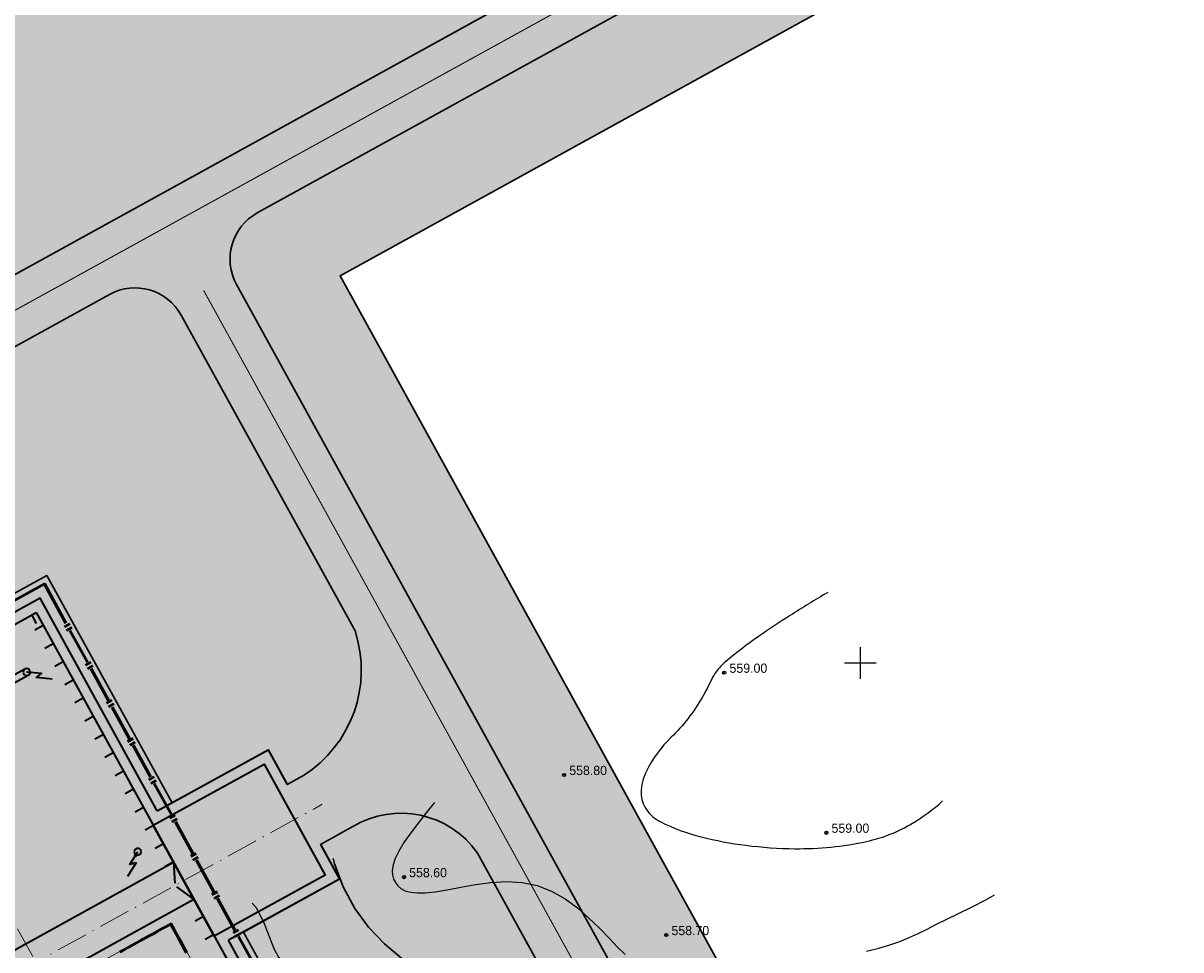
# Model space of a CAD drawing. Extents: x 883 to 364438, y -13 to 4201180.
# Tile 21 of 256: x 362218 to 362327, y 4200923 to 4201011. Entities that reach past the tile are written whole.
import ezdxf

# ---------------------------------------------------------------- set-up
doc = ezdxf.new("R2010")
doc.units = 0
doc.header["$LTSCALE"] = 0.5
doc.header["$MEASUREMENT"] = 0
doc.header["$PDMODE"] = 32
doc.header["$PDSIZE"] = 0.3
for name, pattern in [('ACAD_ISO10W100', [18, 12, -3, 0, -3]), ('CONTI', [0]), ('STRIH_1', [3, 2, -1])]:
    doc.linetypes.add(name, pattern=pattern)
for name, color, linetype in [('(004) Точки рельефа', 7, 'Continuous'), ('GORIZDEFAULT', 32, 'CONTI'), ('PI_TTDEFAULT', 5, 'CONTI'), ('SETKR', 2, 'CONTI'), ('РЕПЕР', 7, 'Continuous')]:
    doc.layers.add(name, color=color, linetype=linetype)
for name, color, linetype, lineweight in [('(032) Горизонтали утолщенные', 32, 'Continuous', 30), ('.', 7, 'Continuous', 15), ('оси размеры', 7, 'Continuous', 15), ('основная', 7, 'Continuous', 35), ('Основной', 7, 'Continuous', 35), ('размер', 7, 'Continuous', 15)]:
    doc.layers.add(name, color=color, linetype=linetype, lineweight=lineweight)
doc.styles.add('D-431', font='d431.ttf')

# ---------------------------------------------------------------- blocks, each defined once
blk = doc.blocks.new('BL_333')
at = {"color": 0}
for p, q in [((0, -1.5), (0, 1.5)), ((-1.5, 0), (1.5, 0))]:
    blk.add_line(p, q, dxfattribs=at)
blk = doc.blocks.new('gergrgrre')
at = {"layer": '(032) Горизонтали утолщенные', "color": 32}
for points in [[(360500.0221233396, 4200931.457254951, 558), (360500.15, 4200930.970001, 558), (360500.96, 4200928.779999, 558), (360502.07, 4200926.720001, 558)], [(360502.07, 4200926.720001, 558), (360503.38, 4200924.959999, 558), (360504.9, 4200923.379997, 558), (360506.54, 4200921.989998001, 558)]]:
    blk.add_polyline3d(points, dxfattribs=at)
at = {"layer": 'GORIZDEFAULT', "color": 32}
blk.add_lwpolyline([(360546.90003691, 4200956.67205719, 0.00589245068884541), (360543.3275737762, 4200954.490604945, 0.01355586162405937), (360540.3356744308, 4200952.499931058, 0.01986463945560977), (360537.2169316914, 4200950.109662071, 0.05976194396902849), (360536.3163961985, 4200949.157924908, 0.05021743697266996), (360535.89973303, 4200948.459710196, -0.02086937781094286), (360534.9991546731, 4200946.727375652, -0.06983973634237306), (360532.0625843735, 4200942.94831472, 0.08408668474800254), (360529.7083096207, 4200939.734730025, 0.11664820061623), (360529.2244463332, 4200937.688922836, 0.149552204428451), (360529.7083096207, 4200936.107397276, 0.1290981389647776), (360531.0198975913, 4200934.95655269, 0.05377682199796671), (360534.8929500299, 4200933.516446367, 0.03077272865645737), (360539.1294750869, 4200932.714806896, 0.02837838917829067), (360543.7932605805, 4200932.393701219, 0.05646739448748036), (360550.5715376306, 4200933.079371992, 0.08214778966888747), (360554.94022993, 4200934.811918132, 0.04759780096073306), (360557.7876443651, 4200936.916967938, 0.03439609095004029)], format="xyb", dxfattribs=at)
for points in [[(360537.09, 4200949.160004, 559), (360537.05, 4200949.129997, 559), (360537.09, 4200949.059998, 559)], [(360509.6341651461, 4200936.755040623, 558.5), (360509.06, 4200936.059998, 558.5), (360508.18, 4200934.949997, 558.5), (360507.39, 4200933.910004, 558.5), (360506.73, 4200932.970001, 558.5), (360506.24, 4200932.150002, 558.5), (360505.9, 4200931.449997, 558.5), (360505.7, 4200930.849998, 558.5), (360505.62, 4200930.330002, 558.5), (360505.64, 4200929.889998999, 558.5), (360505.74, 4200929.510001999, 558.5), (360505.92, 4200929.18, 558.5), (360506.15, 4200928.879997, 558.5), (360506.45, 4200928.620003, 558.5), (360506.84, 4200928.410004, 558.5), (360507.34, 4200928.269997, 558.5), (360507.97, 4200928.199997, 558.5), (360508.75, 4200928.209999, 558.5), (360509.7, 4200928.309998, 558.5), (360510.83, 4200928.510001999, 558.5), (360512.11, 4200928.75, 558.5), (360513.5, 4200929, 558.5), (360514.96, 4200929.190002, 558.5), (360516.45, 4200929.269997, 558.5), (360517.93, 4200929.199997, 558.5), (360519.37, 4200928.910004, 558.5), (360520.73, 4200928.379997, 558.5), (360522, 4200927.650002, 558.5), (360523.18, 4200926.779999, 558.5), (360524.27, 4200925.82, 558.5), (360525.26, 4200924.849998, 558.5), (360526.17, 4200923.910004, 558.5), (360526.98, 4200923.07, 558.5)], [(360546.71, 4200933.860001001, 559), (360546.77, 4200933.900002, 559)], [(360526.98, 4200923.07, 558.5), (360527.7, 4200922.379997, 558.5)], [(360550.59, 4200922.690002, 558.5), (360551.73, 4200922.980003, 558.5), (360552.78, 4200923.279999, 558.5), (360553.74, 4200923.610001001, 558.5), (360554.62, 4200923.970001, 558.5), (360555.47, 4200924.349998, 558.5), (360556.33, 4200924.769997, 558.5), (360557.22, 4200925.230003, 558.5), (360558.2, 4200925.720001, 558.5), (360559.29, 4200926.260001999, 558.5), (360560.53, 4200926.860001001, 558.5), (360561.88, 4200927.540001, 558.5), (360562.6993561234, 4200928.004881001, 558.5)], [(360492.3501443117, 4200927.228756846, 557.5), (360492.68, 4200926.839996, 557.5), (360493.12, 4200926.099998, 557.5), (360493.47, 4200925.309998, 557.5), (360493.79, 4200924.489998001, 557.5), (360494.1, 4200923.669998, 557.5), (360494.44, 4200922.870003, 557.5), (360494.85, 4200922.110001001, 557.5), (360495.37, 4200921.410004, 557.5), (360496, 4200920.769997, 557.5), (360496.74, 4200920.160004, 557.5), (360497.59, 4200919.550003, 557.5), (360498.55, 4200918.93, 557.5), (360499.63, 4200918.290001, 557.5), (360500.81, 4200917.589996, 557.5), (360502.1, 4200916.82, 557.5), (360503.47, 4200916.010001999, 557.5), (360504.87, 4200915.18, 557.5), (360506.28, 4200914.360001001, 557.5), (360507.64, 4200913.559998, 557.5), (360508.93, 4200912.830002, 557.5), (360510.1, 4200912.169998, 557.5)]]:
    blk.add_polyline3d(points, dxfattribs=at)
at = {"layer": 'PI_TTDEFAULT', "color": 5}
for p in [(360537.09, 4200949.07, 559), (360521.91, 4200939.379997, 558.8), (360546.77, 4200933.900002, 559), (360506.74, 4200929.699997, 558.6), (360531.6, 4200924.209999, 558.7)]:
    blk.add_point(p, dxfattribs=at)
at = {"layer": 'SETKR', "color": 92}
blk.add_blockref('BL_333', (360550, 4200950), dxfattribs=at)
at = {"layer": '(004) Точки рельефа', "style": 'D-431'}
for s, p in [('559.00', (360537.59, 4200949.059998)), ('558.80', (360522.4, 4200939.370003)), ('559.00', (360547.26, 4200933.900002)), ('558.60', (360507.23, 4200929.690002)), ('558.70', (360532.09, 4200924.199997))]:
    blk.add_text(s, height=0.875, dxfattribs=at).set_placement(p)
blk = doc.blocks.new('фаафа')
at = {"layer": 'оси размеры', "ltscale": 0.1}
h = blk.add_hatch(color=256, dxfattribs=at)
h.set_gradient(color1=(225, 223, 224), color2=(225, 223, 224), one_color=1, tint=0.8799999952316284)
h.paths.add_polyline_path([(24643.84531854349, 22602.69449511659), (24655.84531854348, 22602.69449511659), (24655.84531854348, 22590.69449511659), (24643.84531854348, 22590.69449511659)])
h = blk.add_hatch(color=256, dxfattribs=at)
h.set_gradient(color1=(225, 223, 224), color2=(225, 223, 224), one_color=1, tint=0.8799999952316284)
h.paths.add_polyline_path([(24697.84531854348, 22598.69449511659), (24697.84531854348, 22594.69449511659), (24655.84531854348, 22594.69449511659), (24655.84531854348, 22598.69449511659)])
at = {"layer": 'основная', "lineweight": 35}
h = blk.add_hatch(color=256, dxfattribs=at)
h.paths.add_polyline_path([(24659.34531854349, 22621.19449511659), (24658.98579002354, 22620.94519071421), (24658.9103599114, 22621.05397048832)])
h.paths.add_polyline_path([(24659.34531854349, 22621.19449511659), (24659.06122013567, 22620.8364109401), (24658.98579002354, 22620.94519071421)])
h = blk.add_hatch(color=256, dxfattribs=at)
h.paths.add_polyline_path([(24658.34531854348, 22601.19449511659), (24658.72776670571, 22600.98201724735), (24658.79205449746, 22601.09773164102)])
h.paths.add_polyline_path([(24658.34531854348, 22601.19449511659), (24658.66347891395, 22600.86630285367), (24658.72776670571, 22600.98201724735)])
blk.add_line((24655.84531854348, 22598.39449511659), (24655.84531854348, 22594.39449511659))
blk.add_lwpolyline([(24697.84531854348, 22598.69449511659), (24697.84531854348, 22594.69449511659), (24655.84531854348, 22594.69449511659), (24655.84531854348, 22598.69449511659)], close=True)
at = {"layer": 'основная', "lineweight": 35, "ltscale": 10}
for p, q in [((24655.84531854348, 22625.69449511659), (24655.84531854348, 22573.69449511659)), ((24697.84531854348, 22625.69449511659), (24655.84531854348, 22625.69449511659)), ((24691.08159852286, 22598.69449511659), (24655.84531854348, 22598.69449511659)), ((24655.84531854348, 22598.69449511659), (24656.68997003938, 22596.8816068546)), ((24655.84531854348, 22594.69449511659), (24656.68997003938, 22596.50738337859)), ((24685.54531854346, 22594.69449511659), (24655.84531854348, 22594.69449511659))]:
    blk.add_line(p, q, dxfattribs=at)
at = {"layer": 'основная'}
for p, q in [((24656.31539228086, 22625.69449511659), (24656.31539228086, 22624.79449511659)), ((24655.84531854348, 22624.29520994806), (24656.74531854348, 22624.29520994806)), ((24655.84531854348, 22622.3273528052), (24656.74531854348, 22622.3273528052)), ((24655.84531854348, 22620.35949566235), (24656.74531854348, 22620.35949566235)), ((24655.84531854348, 22618.39163851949), (24656.74531854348, 22618.39163851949)), ((24655.84531854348, 22616.42378137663), (24656.74531854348, 22616.42378137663)), ((24655.84531854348, 22614.45592423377), (24656.74531854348, 22614.45592423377)), ((24655.84531854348, 22612.48806709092), (24656.74531854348, 22612.48806709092)), ((24655.84531854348, 22610.52020994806), (24656.74531854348, 22610.52020994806)), ((24655.84531854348, 22608.5523528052), (24656.74531854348, 22608.5523528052)), ((24655.84531854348, 22606.58449566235), (24656.74531854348, 22606.58449566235)), ((24655.84531854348, 22604.61663851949), (24656.74531854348, 22604.61663851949)), ((24655.84531854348, 22602.64878137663), (24656.74531854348, 22602.64878137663)), ((24655.84531854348, 22600.68092423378), (24656.74531854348, 22600.68092423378)), ((24655.84531854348, 22598.71306709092), (24656.74531854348, 22598.71306709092)), ((24655.84531854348, 22592.80949566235), (24656.74531854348, 22592.80949566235)), ((24655.84531854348, 22590.84163851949), (24656.74531854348, 22590.84163851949))]:
    blk.add_line(p, q, dxfattribs=at)
at = {"layer": 'основная', "lineweight": 35, "ltscale": 10}
for points in [[(24654.84531854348, 22603.69449511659), (24654.84531854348, 22626.69449511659), (24698.84531854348, 22626.69449511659), (24698.84531854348, 22603.69449511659)], [(24657.56127864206, 22619.43735448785), (24658.78446545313, 22620.28553714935), (24658.18975580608, 22620.39320436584), (24659.34531854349, 22621.19449511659)], [(24659.34531854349, 22621.51949511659), (24668.34531854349, 22621.51949511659)], [(24668.34531854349, 22620.86949511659), (24659.34531854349, 22620.86949511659)], [(24660.2945860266, 22599.62264975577), (24658.99342207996, 22600.3455413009), (24659.57454743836, 22600.5115687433), (24658.34531854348, 22601.19449511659)], [(24658.84537403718, 22593.7444951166), (24658.84537403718, 22593.6444951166), (24659.34537403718, 22593.6444951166), (24659.34537403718, 22593.7444951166), (24658.84537403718, 22593.7444951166)], [(24658.84537403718, 22593.1444951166), (24658.94537403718, 22593.1444951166), (24658.94537403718, 22593.6444951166), (24658.84537403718, 22593.6444951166), (24658.84537403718, 22593.1444951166)], [(24659.34537403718, 22593.7444951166), (24659.34537403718, 22593.6444951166), (24659.84537403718, 22593.6444951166), (24659.84537403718, 22593.7444951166), (24659.34537403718, 22593.7444951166)], [(24659.84537403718, 22593.7444951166), (24659.84537403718, 22593.6444951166), (24660.34537403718, 22593.6444951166), (24660.34537403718, 22593.7444951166), (24659.84537403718, 22593.7444951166)], [(24660.34537403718, 22593.7444951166), (24660.34537403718, 22593.6444951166), (24660.84537403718, 22593.6444951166), (24660.84537403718, 22593.7444951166), (24660.34537403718, 22593.7444951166)], [(24660.84537403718, 22593.7444951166), (24660.84537403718, 22593.6444951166), (24661.34537403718, 22593.6444951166), (24661.34537403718, 22593.7444951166), (24660.84537403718, 22593.7444951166)], [(24661.34537403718, 22593.7444951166), (24661.34537403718, 22593.6444951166), (24661.84537403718, 22593.6444951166), (24661.84537403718, 22593.7444951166), (24661.34537403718, 22593.7444951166)], [(24661.84537403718, 22593.7444951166), (24661.84537403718, 22593.6444951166), (24662.34537403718, 22593.6444951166), (24662.34537403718, 22593.7444951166), (24661.84537403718, 22593.7444951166)], [(24662.34537403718, 22593.7444951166), (24662.34537403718, 22593.6444951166), (24662.84537403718, 22593.6444951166), (24662.84537403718, 22593.7444951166), (24662.34537403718, 22593.7444951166)], [(24662.84537403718, 22593.7444951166), (24662.84537403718, 22593.6444951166), (24663.34537403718, 22593.6444951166), (24663.34537403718, 22593.7444951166), (24662.84537403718, 22593.7444951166)], [(24662.84537403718, 22593.7444951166), (24662.84537403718, 22593.6444951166), (24663.34537403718, 22593.6444951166), (24663.34537403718, 22593.7444951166), (24662.84537403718, 22593.7444951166)], [(24663.34537403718, 22593.7444951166), (24663.34537403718, 22593.6444951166), (24663.84537403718, 22593.6444951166), (24663.84537403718, 22593.7444951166), (24663.34537403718, 22593.7444951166)], [(24663.84537403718, 22593.7444951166), (24663.84537403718, 22593.6444951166), (24664.34537403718, 22593.6444951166), (24664.34537403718, 22593.7444951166), (24663.84537403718, 22593.7444951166)], [(24658.84537403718, 22592.6444951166), (24658.94537403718, 22592.6444951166), (24658.94537403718, 22593.1444951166), (24658.84537403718, 22593.1444951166), (24658.84537403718, 22592.6444951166)], [(24658.84537403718, 22592.1444951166), (24658.94537403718, 22592.1444951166), (24658.94537403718, 22592.6444951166), (24658.84537403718, 22592.6444951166), (24658.84537403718, 22592.1444951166)], [(24658.84537403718, 22591.6444951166), (24658.94537403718, 22591.6444951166), (24658.94537403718, 22592.1444951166), (24658.84537403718, 22592.1444951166), (24658.84537403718, 22591.6444951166)], [(24658.84537403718, 22591.1444951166), (24658.94537403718, 22591.1444951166), (24658.94537403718, 22591.6444951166), (24658.84537403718, 22591.6444951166), (24658.84537403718, 22591.1444951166)], [(24658.84537403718, 22590.6444951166), (24658.94537403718, 22590.6444951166), (24658.94537403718, 22591.1444951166), (24658.84537403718, 22591.1444951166), (24658.84537403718, 22590.6444951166)], [(24698.84531854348, 22589.69449511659), (24698.84531854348, 22572.69449511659), (24654.84531854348, 22572.69449511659), (24654.84531854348, 22589.69449511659)]]:
    blk.add_lwpolyline(points, dxfattribs=at)
at = {"layer": 'основная'}
for points in [[(24654.84531854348, 22603.69449511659), (24642.84531854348, 22603.69449511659), (24642.84531854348, 22599.94449511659)], [(24642.84531854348, 22593.44449511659), (24642.84531854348, 22589.69449511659), (24654.84531854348, 22589.69449511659)]]:
    blk.add_lwpolyline(points, dxfattribs=at)
blk.add_lwpolyline([(24655.84531854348, 22602.69449511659), (24643.84531854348, 22602.69449511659), (24643.84531854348, 22590.69449511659), (24655.84531854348, 22590.69449511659)], close=True, dxfattribs=at)
at = {"layer": 'основная', "lineweight": 35}
blk.add_lwpolyline([(24658.79205449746, 22601.09773164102), (24658.66347891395, 22600.86630285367)], dxfattribs=at)
at = {"layer": 'основная', "lineweight": 35, "ltscale": 10}
for centre in [(24659.34531854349, 22621.19449511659), (24658.34531933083, 22601.19449511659)]:
    blk.add_circle(centre, 0.325, dxfattribs=at)
at = {"layer": 'Основной', "lineweight": 50, "ltscale": 100}
for points in [[(24659.2682063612, 22627.69449511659), (24653.84531854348, 22627.69449511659), (24653.84531854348, 22623.45488766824)], [(24654.13814328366, 22623.22634704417), (24653.55249380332, 22623.22634704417)], [(24654.13814328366, 22622.82634704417), (24653.55249380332, 22622.82634704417)], [(24653.84531854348, 22622.66407216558), (24653.84531854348, 22619.2411843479)], [(24654.13814328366, 22619.08832744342), (24653.55249380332, 22619.08832744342)], [(24654.13814328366, 22618.68832744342), (24653.55249380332, 22618.68832744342)], [(24653.84531854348, 22618.52605256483), (24653.84531854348, 22615.10316474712)], [(24654.13814328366, 22614.95030784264), (24653.55249380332, 22614.95030784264)], [(24654.13814328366, 22614.55030784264), (24653.55249380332, 22614.55030784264)], [(24653.84531854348, 22614.37854175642), (24653.84531854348, 22610.95565393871)], [(24654.13814328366, 22610.80279703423), (24653.55249380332, 22610.80279703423)], [(24654.13814328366, 22610.40279703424), (24653.55249380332, 22610.40279703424)], [(24653.84531854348, 22610.24052215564), (24653.84531854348, 22606.81763433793)], [(24654.13814328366, 22606.66477743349), (24653.55249380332, 22606.66477743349)], [(24654.13814328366, 22606.26477743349), (24653.55249380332, 22606.26477743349)], [(24653.84531854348, 22606.1025025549), (24653.84531854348, 22602.67961473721)], [(24654.13814328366, 22602.52675783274), (24653.55249380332, 22602.52675783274)], [(24654.13814328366, 22602.12675783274), (24653.55249380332, 22602.12675783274)], [(24653.84531854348, 22601.96448295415), (24653.84531854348, 22598.54159513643)], [(24654.13814328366, 22598.38873823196), (24653.55249380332, 22598.38873823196)], [(24654.13814328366, 22597.98873823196), (24653.55249380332, 22597.98873823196)], [(24653.84531854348, 22597.81697214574), (24653.84531854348, 22594.39408432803)], [(24654.13814328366, 22594.24122742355), (24653.55249380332, 22594.24122742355)], [(24654.13814328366, 22593.84122742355), (24653.55249380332, 22593.84122742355)], [(24653.84531854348, 22593.67895254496), (24653.84531854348, 22590.25606472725)], [(24654.13814328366, 22590.1032078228), (24653.55249380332, 22590.1032078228)], [(24654.13814328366, 22589.7032078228), (24653.55249380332, 22589.7032078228)], [(24653.84531854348, 22589.54093294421), (24653.84531854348, 22586.11804512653)]]:
    blk.add_lwpolyline(points, dxfattribs=at)
at = {"layer": 'размер', "linetype": 'ACAD_ISO10W100', "ltscale": 0.5}
for p, q in [((24671.84531854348, 22637.10828662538), (24671.84531854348, 22567.40939151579)), ((24710.84531854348, 22596.69449511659), (24640.84531854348, 22596.69449511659))]:
    blk.add_line(p, q, dxfattribs=at)
at = {"layer": 'размер'}
blk.add_lwpolyline([(24668.84537403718, 22593.7444951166), (24668.84537403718, 22585.5444951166), (24658.8452630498, 22585.5444951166), (24658.8452630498, 22593.7444951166)], close=True, dxfattribs=at)

msp = doc.modelspace()

# ---------------------------------------------------------------- hatches: boundary and pattern name
at = {"layer": '.', "linetype": 'Continuous', "lineweight": 30, "true_color": 0xafd9aa}
h = msp.add_hatch(color=9, dxfattribs=at)
h.dxf.hatch_style = 1
edge = h.paths.add_edge_path()
edge.add_line((362217.7859158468, 4200859.589050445), (362273.4654107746, 4200890.277434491))
edge.add_line((362273.4654107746, 4200890.277434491), (362274.5165289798, 4200890.856770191))
edge.add_line((362274.5165289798, 4200890.856770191), (362300.2687021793, 4200844.114895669))
edge.add_line((362300.2687021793, 4200844.114895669), (362302.2650420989, 4200845.214515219))
edge.add_line((362302.2650420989, 4200845.214515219), (362293.4746447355, 4200861.166083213))
edge.add_line((362293.4746447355, 4200861.166083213), (362298.3141714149, 4200863.832991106))
edge.add_line((362298.3141714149, 4200863.832991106), (362260.7613883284, 4200931.978462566))
edge.add_arc((362253.5183393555, 4200926.931283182), 8.828124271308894, 34.86997048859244, 121.2213513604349)
edge.add_line((362248.9423188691, 4200934.480840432), (362245.8724839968, 4200932.789152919))
edge.add_line((362245.8724839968, 4200932.789152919), (362247.6823715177, 4200929.504825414))
edge.add_line((362247.6823715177, 4200929.504825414), (362238.5738365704, 4200924.485404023))
edge.add_line((362238.5738365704, 4200924.485404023), (362247.5508786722, 4200908.195139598))
edge.add_line((362247.5508786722, 4200908.195139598), (362206.2121431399, 4200885.414688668))
edge.add_line((362206.2121431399, 4200885.414688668), (362197.2351010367, 4200901.704953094))
edge.add_line((362197.2351010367, 4200901.704953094), (362188.1265660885, 4200896.685531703))
edge.add_line((362188.1265660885, 4200896.685531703), (362186.3166785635, 4200899.969859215))
edge.add_line((362186.3166785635, 4200899.969859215), (362174.7491783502, 4200893.595380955))
edge.add_arc((362178.6874610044, 4200885.694386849), 8.828124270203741, 116.4941470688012, 202.8455280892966)
edge.add_line((362170.5518595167, 4200882.266885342), (362290.7527566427, 4200664.143323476))
edge.add_arc((362295.1318599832, 4200666.556506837), 4.999999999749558, 208.8577492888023, 298.8577492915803)
edge.add_line((362297.5450433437, 4200662.177403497), (362378.9963654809, 4200707.062613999))
edge.add_arc((362376.5831821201, 4200711.441717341), 5.000000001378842, 298.857749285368, 388.8577492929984)
edge.add_line((362380.9622854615, 4200713.854900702), (362311.4566421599, 4200839.983896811))
edge.add_arc((362308.8291801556, 4200838.535986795), 2.999999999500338, 28.85774927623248, 118.8577493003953)
edge.add_line((362307.3812701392, 4200841.163448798), (362303.1773309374, 4200838.846792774))
edge.add_line((362303.1773309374, 4200838.846792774), (362314.0281739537, 4200819.15621987))
edge.add_line((362314.0281739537, 4200819.15621987), (362312.968750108, 4200818.592369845))
edge.add_line((362312.968750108, 4200818.592369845), (362357.7561851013, 4200737.318476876))
edge.add_line((362357.7561851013, 4200737.318476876), (362371.1493527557, 4200713.014453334))
edge.add_line((362371.1493527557, 4200713.014453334), (362296.7045959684, 4200671.990336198))
edge.add_line((362296.7045959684, 4200671.990336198), (362238.9100411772, 4200776.867707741))
edge.add_line((362238.9100411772, 4200776.867707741), (362257.6781820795, 4200787.210228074))
edge.add_line((362257.6781820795, 4200787.210228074), (362217.7859158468, 4200859.589050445))
edge = h.paths.add_edge_path()
edge.add_line((362052.769416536, 4200879.245021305), (362048.4256864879, 4200887.127407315))
edge.add_line((362048.4256864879, 4200887.127407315), (362130.4154284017, 4200932.309323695))
edge.add_arc((362132.8286117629, 4200927.930220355), 4.999999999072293, 28.857749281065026, 118.85774930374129, ccw=False)
edge.add_line((362137.2077151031, 4200930.343403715), (362285.497832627, 4200661.247503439))
edge.add_arc((362281.1187292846, 4200658.834320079), 5.00000000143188, -61.14225069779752, 28.857749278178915, ccw=False)
edge.add_line((362283.5319126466, 4200654.455216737), (362201.5421707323, 4200609.273300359))
edge.add_line((362201.5421707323, 4200609.273300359), (362197.198440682, 4200617.155686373))
edge.add_line((362197.198440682, 4200617.155686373), (362275.6848999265, 4200660.407056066))
edge.add_line((362275.6848999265, 4200660.407056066), (362131.2558757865, 4200922.496391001))
edge.add_line((362131.2558757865, 4200922.496391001), (362052.769416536, 4200879.245021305))
edge = h.paths.add_edge_path()
edge.add_line((362471.4462818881, 4200768.284873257), (362475.7900119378, 4200760.402487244))
edge.add_line((362475.7900119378, 4200760.402487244), (362393.0094959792, 4200714.784800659))
edge.add_arc((362390.5963126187, 4200719.163904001), 5.00000000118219, 208.8577492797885, 298.85774928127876, ccw=False)
edge.add_line((362386.2172092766, 4200716.750720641), (362237.9270919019, 4200985.846620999))
edge.add_arc((362242.3061952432, 4200988.259804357), 4.9999999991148, 118.8577492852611, 208.8577492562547, ccw=False)
edge.add_line((362239.8930118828, 4200992.638907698), (362322.6735276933, 4201038.256594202))
edge.add_line((362322.6735276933, 4201038.256594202), (362327.0172577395, 4201030.374208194))
edge.add_line((362327.0172577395, 4201030.374208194), (362247.740024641, 4200986.6870684))
edge.add_line((362247.740024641, 4200986.6870684), (362392.1690487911, 4200724.597733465))
edge.add_line((362392.1690487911, 4200724.597733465), (362471.4462818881, 4200768.284873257))
h.paths.add_polyline_path([(362022.1219878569, 4200934.859633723), (362019.226167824, 4200940.114557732), (362293.4740090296, 4201091.243744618), (362296.3698290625, 4201085.98882061)])
h.paths.add_polyline_path([(362045.5298664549, 4200892.382331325), (362027.9136279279, 4200924.349785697), (362302.1614691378, 4201075.478972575), (362319.7777076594, 4201043.51151821)])
edge = h.paths.add_edge_path()
edge.add_line((362382.732632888, 4200691.994757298), (362418.8949545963, 4200626.372498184))
edge.add_line((362418.8949545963, 4200626.372498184), (362426.7773406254, 4200630.716228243))
edge.add_line((362426.7773406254, 4200630.716228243), (362388.6844722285, 4200699.841770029))
edge.add_arc((362384.3053688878, 4200697.428586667), 5.000000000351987, 28.85774929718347, 118.8577492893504)
edge.add_line((362381.8921855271, 4200701.807690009), (362204.4379907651, 4200604.01837635))
edge.add_line((362204.4379907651, 4200604.01837635), (362208.7817208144, 4200596.135990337))
edge.add_line((362208.7817208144, 4200596.135990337), (362382.732632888, 4200691.994757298))
edge = h.paths.add_edge_path()
edge.add_line((362483.02956202, 4200747.265177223), (362478.6858319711, 4200755.147563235))
edge.add_line((362478.6858319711, 4200755.147563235), (362395.9053160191, 4200709.529876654))
edge.add_arc((362398.31849938, 4200705.150773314), 4.999999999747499, 118.8577492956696, 208.8577492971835)
edge.add_line((362393.9393960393, 4200702.737589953), (362432.032264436, 4200633.612048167))
edge.add_line((362432.032264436, 4200633.612048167), (362439.9146506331, 4200637.955778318))
edge.add_line((362439.9146506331, 4200637.955778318), (362403.752328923, 4200703.578037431))
edge.add_line((362403.752328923, 4200703.578037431), (362483.02956202, 4200747.265177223))
edge = h.paths.add_edge_path(flags=17)
edge.add_arc((362228.2930645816, 4200980.537617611), 4.999999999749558, 28.85774928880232, 118.8577492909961)
edge.add_line((362225.8798812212, 4200984.916720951), (362144.4285590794, 4200940.031510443))
edge.add_arc((362146.8417424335, 4200935.652407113), 4.999999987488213, 118.8577492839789, 208.8577492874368)
edge.add_line((362142.4626391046, 4200933.23922376), (362158.9534408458, 4200903.314052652))
edge.add_line((362158.9534408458, 4200903.314052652), (362158.9534412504, 4200903.314051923))
edge.add_arc((362168.0995333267, 4200910.87315022), 11.86553695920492, 219.5731851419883, 295.2169855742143)
edge.add_line((362173.1548158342, 4200900.138389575), (362183.1795401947, 4200905.662693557))
edge.add_line((362183.1795401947, 4200905.662693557), (362181.3696526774, 4200908.947021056))
edge.add_line((362181.3696526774, 4200908.947021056), (362190.4781876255, 4200913.966442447))
edge.add_line((362190.4781876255, 4200913.966442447), (362178.6053254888, 4200935.511630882))
edge.add_line((362178.6053254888, 4200935.511630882), (362192.1662577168, 4200942.984625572))
edge.add_line((362192.1662577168, 4200942.984625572), (362186.8044959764, 4200952.772168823))
edge.add_line((362186.8044959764, 4200952.772168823), (362208.1124316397, 4200964.444972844))
edge.add_line((362208.1124316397, 4200964.444972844), (362213.4450262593, 4200954.710672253))
edge.add_line((362213.4450262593, 4200954.710672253), (362219.944061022, 4200958.29208181))
edge.add_line((362219.944061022, 4200958.29208181), (362231.8169231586, 4200936.746893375))
edge.add_line((362231.8169231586, 4200936.746893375), (362240.9254581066, 4200941.766314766))
edge.add_line((362240.9254581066, 4200941.766314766), (362242.7353456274, 4200938.481987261))
edge.add_line((362242.7353456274, 4200938.481987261), (362244.2624046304, 4200939.323500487))
edge.add_arc((362237.8873159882, 4200949.330958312), 11.86553695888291, 302.4985130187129, 378.1423133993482)
edge.add_line((362249.1629700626, 4200953.02562914), (362232.6721679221, 4200982.950800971))
at = {"layer": '.', "linetype": 'Continuous', "lineweight": 30, "true_color": 0x636466}
h = msp.add_hatch(color=251, dxfattribs=at)
h.dxf.hatch_style = 1
edge = h.paths.add_edge_path()
edge.add_line((362239.893011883, 4200992.638907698), (362322.6735276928, 4201038.256594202))
edge.add_line((362322.6735276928, 4201038.256594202), (362319.7777076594, 4201043.51151821))
edge.add_line((362319.7777076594, 4201043.51151821), (362045.5298664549, 4200892.382331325))
edge.add_line((362045.5298664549, 4200892.382331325), (362048.4256864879, 4200887.127407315))
edge.add_line((362048.4256864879, 4200887.127407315), (362130.4154284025, 4200932.309323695))
edge.add_arc((362132.8286117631, 4200927.930220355), 4.999999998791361, 28.85774929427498, 118.85774929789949, ccw=False)
edge.add_line((362137.2077151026, 4200930.343403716), (362285.4978326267, 4200661.247503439))
edge.add_arc((362281.1187292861, 4200658.834320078), 5.000000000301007, -61.14225070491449, 28.85774929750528, ccw=False)
edge.add_line((362283.531912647, 4200654.455216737), (362201.5421707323, 4200609.273300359))
edge.add_line((362201.5421707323, 4200609.273300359), (362204.4379907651, 4200604.01837635))
edge.add_line((362204.4379907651, 4200604.01837635), (362381.8921855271, 4200701.807690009))
edge.add_arc((362384.3053688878, 4200697.428586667), 5.000000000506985, 28.857749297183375, 118.8577492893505, ccw=False)
edge.add_line((362388.6844722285, 4200699.841770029), (362426.7773406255, 4200630.716228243))
edge.add_line((362426.7773406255, 4200630.716228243), (362432.0322644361, 4200633.612048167))
edge.add_line((362432.0322644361, 4200633.612048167), (362393.9393960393, 4200702.737589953))
edge.add_arc((362398.31849938, 4200705.150773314), 5.000000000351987, 118.8577492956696, 208.8577492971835, ccw=False)
edge.add_line((362395.9053160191, 4200709.529876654), (362478.6858319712, 4200755.147563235))
edge.add_line((362478.6858319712, 4200755.147563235), (362475.7900119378, 4200760.402487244))
edge.add_line((362475.7900119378, 4200760.402487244), (362393.0094959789, 4200714.784800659))
edge.add_arc((362390.5963126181, 4200719.163903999), 4.999999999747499, 208.857749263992, 298.8577492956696, ccw=False)
edge.add_line((362386.2172092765, 4200716.750720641), (362237.9270919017, 4200985.846620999))
edge.add_arc((362242.3061952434, 4200988.259804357), 4.999999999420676, 118.8577492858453, 208.8577492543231, ccw=False)
h.paths.add_polyline_path([(362027.9136279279, 4200924.349785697), (362022.1219878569, 4200934.859633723), (362296.3698290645, 4201085.988820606), (362302.1614690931, 4201075.478972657)])

# ---------------------------------------------------------------- linework, layer by layer
at = {"color": 5, "linetype": 'Continuous', "lineweight": 30}
msp.add_lwpolyline([(362045.5298664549, 4200892.382331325), (362027.9136279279, 4200924.349785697), (362302.1614691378, 4201075.478972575), (362319.7777076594, 4201043.51151821)], close=True, dxfattribs=at)
at = {"ltscale": 0.1490711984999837, "const_width": 0.1}
for points in [[(362045.5298664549, 4200892.382331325), (362319.77770766, 4201043.51151821)], [(362247.7400246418, 4200986.687068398), (362392.1690487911, 4200724.597733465)]]:
    msp.add_lwpolyline(points, dxfattribs=at)
at = {"color": 5, "linetype": 'Continuous', "lineweight": 30}
for points in [[(362239.893011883, 4200992.638907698), (362322.6735276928, 4201038.256594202), (362319.7777076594, 4201043.51151821), (362045.5298664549, 4200892.382331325), (362048.4256864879, 4200887.127407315), (362130.4154284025, 4200932.309323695, -0.4142135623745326), (362137.2077151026, 4200930.343403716), (362285.4978326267, 4200661.247503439, -0.4142135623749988), (362283.531912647, 4200654.455216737), (362201.5421707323, 4200609.273300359), (362204.4379907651, 4200604.01837635), (362381.8921855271, 4200701.807690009, -0.414213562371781), (362388.6844722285, 4200699.841770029), (362426.7773406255, 4200630.716228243), (362432.0322644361, 4200633.612048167), (362393.9393960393, 4200702.737589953, -0.414213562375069), (362395.9053160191, 4200709.529876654), (362478.6858319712, 4200755.147563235), (362475.7900119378, 4200760.402487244), (362393.0094959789, 4200714.784800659, -0.4142135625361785), (362386.2172092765, 4200716.750720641), (362237.9270919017, 4200985.846620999, -0.4142135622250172)], [(362471.4462818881, 4200768.284873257), (362475.7900119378, 4200760.402487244), (362393.0094959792, 4200714.784800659, -0.4142135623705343), (362386.2172092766, 4200716.750720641), (362237.9270919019, 4200985.846620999, -0.4142135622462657), (362239.8930118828, 4200992.638907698), (362322.6735276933, 4201038.256594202), (362327.0172577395, 4201030.374208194), (362247.740024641, 4200986.6870684), (362392.1690487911, 4200724.597733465)], [(362232.6721679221, 4200982.950800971, 0.4142135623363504), (362225.8798812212, 4200984.916720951), (362144.4285590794, 4200940.031510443, 0.4142135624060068), (362142.4626391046, 4200933.23922376), (362158.9534408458, 4200903.314052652), (362158.9534412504, 4200903.314051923, 0.3425900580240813), (362173.1548158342, 4200900.138389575), (362183.1795401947, 4200905.662693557), (362181.3696526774, 4200908.947021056), (362190.4781876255, 4200913.966442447), (362178.6053254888, 4200935.511630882), (362192.1662577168, 4200942.984625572), (362186.8044959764, 4200952.772168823), (362208.1124316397, 4200964.444972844), (362213.4450262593, 4200954.710672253), (362219.944061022, 4200958.29208181), (362231.8169231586, 4200936.746893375), (362240.9254581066, 4200941.766314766), (362242.7353456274, 4200938.481987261), (362244.2624046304, 4200939.323500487, 0.3425900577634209), (362249.1629700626, 4200953.02562914)]]:
    msp.add_lwpolyline(points, format="xyb", close=True, dxfattribs=at)
at = {"color": 7, "linetype": 'STRIH_1', "ltscale": 2, "true_color": 0xffffff, "const_width": 0.1}
for points in [[(362046.9777764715, 4200889.75486932), (362321.2256176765, 4201040.884056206)], [(362234.8066572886, 4200985.293287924), (362383.3952692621, 4200715.655722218)]]:
    msp.add_lwpolyline(points, dxfattribs=at)
at = {"ltscale": 0.1490711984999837, "const_width": 0.1}
for points in [[(362322.6735276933, 4201038.256594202), (362239.8930118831, 4200992.638907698, 0.414213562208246), (362237.9270919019, 4200985.846620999), (362242.6966480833, 4200977.191506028)], [(362475.7900119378, 4200760.402487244), (362393.0094959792, 4200714.784800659, -0.414213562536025), (362386.2172092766, 4200716.750720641), (362239.8576384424, 4200982.343338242)]]:
    msp.add_lwpolyline(points, format="xyb", dxfattribs=at)
at = {"color": 5, "linetype": 'Continuous', "lineweight": 30}
msp.add_lwpolyline([(362298.3141714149, 4200863.832991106), (362260.7613883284, 4200931.978462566, 0.3956826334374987), (362248.9423188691, 4200934.480840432), (362245.8724839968, 4200932.789152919), (362247.6823715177, 4200929.504825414), (362238.5738365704, 4200924.485404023), (362247.5508786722, 4200908.195139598)], format="xyb", dxfattribs=at)
msp.add_lwpolyline([(362197.230895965, 4200901.712583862), (362206.2121431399, 4200885.414688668), (362247.5508786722, 4200908.195139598), (362238.5738365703, 4200924.485404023)], dxfattribs=at)

# ---------------------------------------------------------------- block references
at = {"linetype": 'Continuous'}
msp.add_blockref('gergrgrre', (1747.059816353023, 0), dxfattribs=at)
at = {"layer": 'РЕПЕР', "lineweight": 25, "xscale": -1, "rotation": 28.85774929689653}
msp.add_blockref('фаафа', (394733.010599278, 4193038.524359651), dxfattribs=at)

doc.saveas('drawing.dxf')
